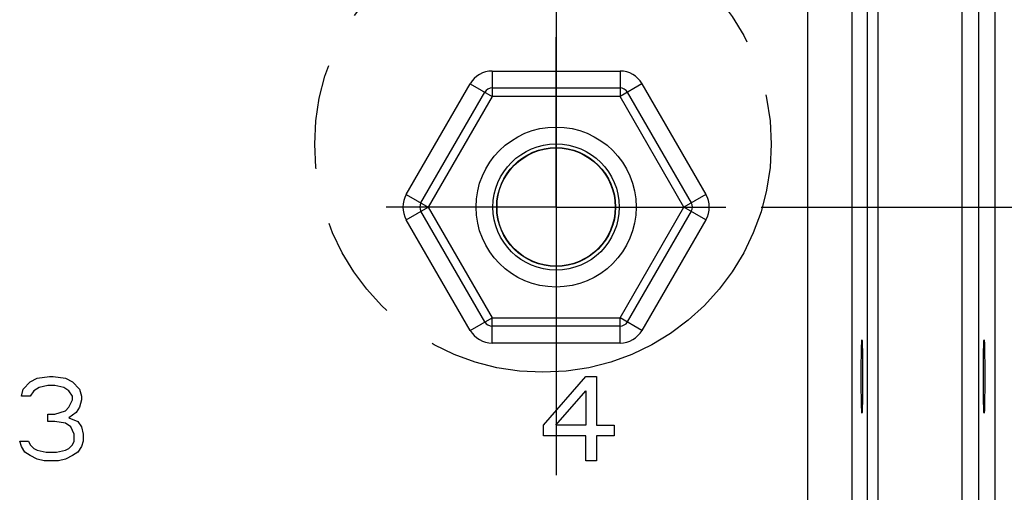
# Model space of a CAD drawing. Header units: inches. Extents: x 0 to 34, y 0 to 22.
# Tile 59 of 68: x 22.7 to 24.4, y 15.6 to 16.5. Entities that reach past the tile are written whole.
import ezdxf

# ---------------------------------------------------------------- set-up
doc = ezdxf.new("R2010")
doc.units = ezdxf.units.IN
doc.header["$LTSCALE"] = 1.87
doc.header["$MEASUREMENT"] = 0
doc.linetypes.add('CENTER', pattern=[0.6, 0.375, -0.075, 0.075, -0.075])
doc.linetypes.add('PHANTOM', pattern=[0.8, 0.45, -0.05, 0.1, -0.05, 0.1, -0.05])
doc.layers.get('0').update_dxf_attribs({"linetype": 'CONTINUOUS'})
for name, color, linetype in [('02___PRT_ALL_AXES', 7, 'CONTINUOUS'), ('03___PRT_ALL_CURVES', 7, 'CONTINUOUS'), ('DEFAULT_3', 7, 'PHANTOM'), ('DIMENSIONS', 7, 'CONTINUOUS')]:
    doc.layers.add(name, color=color, linetype=linetype)
doc.styles.get("Standard").update_dxf_attribs({"font": 'txt', "width": 0.8})
doc.dimstyles.new('DIMSTYLE_1', dxfattribs={"dimtxt": 0.125, "dimasz": 0.18, "dimexe": 0.18, "dimexo": 0.0625, "dimgap": 0.09, "dimtad": 0, "dimtih": 1, "dimtoh": 1, "dimzin": 4, "dimdsep": 46, "dimtxsty": 'STANDARD', "dimblk": '_FILLED', "dimblk1": '_FILLED', "dimblk2": '_FILLED', "dimcen": 0.09, "dimadec": 0, "dimazin": 0, "dimtp": 0.01, "dimtm": 0.01, "dimtfac": 1, "dimtofl": 0, "dimtmove": 0, "dimatfit": 3, "dimldrblk": '_FILLED', "dimfxl": 1, "dimtolj": 1, "dimtzin": 4, "dimarcsym": 0})

# ---------------------------------------------------------------- blocks, each defined once
blk = doc.blocks.new('_FILLED')
at = {"color": 0, "linetype": 'BYBLOCK'}
blk.add_solid([(0, 0), (-1, 0.1736), (-1, -0.1736)], dxfattribs=at)
blk = doc.blocks.new('*D13')
at = {"layer": 'DIMENSIONS', "color": 2, "linetype": 'CONTINUOUS'}
for p, q in [((24.0104, 16.1467), (25.9366, 16.1467)), ((25.8116, 16.1467), (25.8116, 15.5917)), ((25.8116, 14.1114), (25.8116, 15.3417)), ((24.3589, 14.1114), (25.9366, 14.1114))]:
    blk.add_line(p, q, dxfattribs=at)
at = {"layer": 'DIMENSIONS', "color": 2, "linetype": 'CONTINUOUS', "xscale": 0.18, "yscale": 0.18, "zscale": 0.18}
for p, rotation in [((25.8116, 16.1467), 90), ((25.8116, 14.1114), 270)]:
    blk.add_blockref('_FILLED', p, dxfattribs=dict(at, rotation=rotation))
at = {"layer": 'DIMENSIONS', "color": 2, "linetype": 'CONTINUOUS', "insert": (25.8116, 15.5292), "char_height": 0.125, "width": 1.325, "attachment_point": 2, "line_spacing_factor": 0.9}
blk.add_mtext('2.035{\\Ftxt.shx;\\W1.000000;\\H0.125000; }[51.69]', dxfattribs=at)

msp = doc.modelspace()

# ---------------------------------------------------------------- linework, layer by layer
at = {"color": 7, "linetype": 'CONTINUOUS'}
for p, q in [((24.3665, 17.4799), (24.3665, 14.2114)), ((24.3964, 17.4799), (24.3964, 14.2114)), ((24.4254, 17.4654), (24.4254, 14.2259)), ((24.0933, 14.2843), (24.0933, 17.407)), ((24.1991, 14.3345), (24.1991, 17.3569)), ((24.2181, 14.3345), (24.2181, 17.3569)), ((24.1713, 17.329), (24.1713, 14.3623)), ((23.533, 16.3882), (23.7599, 16.3882)), ((23.533, 16.3882), (23.533, 16.3432)), ((23.7599, 16.3882), (23.7599, 16.3432)), ((23.3805, 16.1692), (23.494, 16.3657)), ((23.494, 16.3657), (23.533, 16.3432)), ((23.533, 16.3582), (23.7599, 16.3582)), ((23.7988, 16.3657), (23.7599, 16.3432)), ((23.7988, 16.3657), (23.9123, 16.1692)), ((23.4065, 16.1542), (23.52, 16.3507)), ((23.533, 16.3432), (23.4195, 16.1467)), ((23.7599, 16.3432), (23.533, 16.3432)), ((23.8733, 16.1467), (23.7599, 16.3432)), ((23.7728, 16.3507), (23.8863, 16.1542)), ((23.3805, 16.1692), (23.4195, 16.1467)), ((23.9123, 16.1692), (23.8733, 16.1467)), ((23.3805, 16.1242), (23.4195, 16.1467)), ((23.52, 15.9427), (23.4065, 16.1392)), ((23.4195, 16.1467), (23.533, 15.9502)), ((23.7599, 15.9502), (23.8733, 16.1467)), ((23.8863, 16.1392), (23.7728, 15.9427)), ((23.9123, 16.1242), (23.8733, 16.1467)), ((23.494, 15.9277), (23.3805, 16.1242)), ((23.9123, 16.1242), (23.7988, 15.9277)), ((23.494, 15.9277), (23.533, 15.9502)), ((23.533, 15.9502), (23.7599, 15.9502)), ((23.533, 15.9052), (23.533, 15.9502)), ((23.7988, 15.9277), (23.7599, 15.9502)), ((23.7599, 15.9052), (23.7599, 15.9502)), ((23.7599, 15.9352), (23.533, 15.9352)), ((23.7599, 15.9052), (23.533, 15.9052))]:
    msp.add_line(p, q, dxfattribs=at)
for radius in [0.1421, 0.1121, 0.1055, 0.1055]:
    msp.add_circle((23.6464, 16.1467), radius, dxfattribs=at)
for centre, radius, start, end in [((23.533, 16.3432), 0.045, 90, 150), ((23.7599, 16.3432), 0.045, 30, 90), ((23.533, 16.3432), 0.015, 90, 150), ((23.7599, 16.3432), 0.015, 30, 90), ((23.4195, 16.1467), 0.045, 150, 210), ((23.8733, 16.1467), 0.045, 330, 30), ((23.4195, 16.1467), 0.015, 150, 210), ((23.8733, 16.1467), 0.015, 330, 30), ((23.533, 15.9502), 0.015, 210, 270), ((23.7599, 15.9502), 0.015, 270, 330), ((23.533, 15.9502), 0.045, 210, 270), ((23.7599, 15.9502), 0.045, 270, 330)]:
    msp.add_arc(centre, radius, start, end, dxfattribs=at)
for centre in [(24.1892, 15.8457), (24.4061, 15.8457)]:
    msp.add_ellipse(centre, major_axis=(0, 0.065), ratio=0.017455, dxfattribs=at)
at = {"layer": '02___PRT_ALL_AXES', "color": 7, "linetype": 'CENTER'}
for q in [(23.6464, 16.4482), (23.3449, 16.1467), (23.9479, 16.1467), (23.6464, 15.8452)]:
    msp.add_line((23.6464, 16.1467), q, dxfattribs=at)
at = {"layer": '02___PRT_ALL_AXES', "color": 7, "linetype": 'CONTINUOUS'}
msp.add_circle((23.6464, 16.1467), 0.1049, dxfattribs=at)
at = {"layer": '03___PRT_ALL_CURVES', "color": 40, "linetype": 'CONTINUOUS'}
for p, q in [((22.7005, 15.8233), (22.713, 15.8361)), ((22.713, 15.8361), (22.7255, 15.8425)), ((22.7255, 15.8425), (22.7474, 15.8457)), ((22.7474, 15.8457), (22.7537, 15.8457)), ((22.7537, 15.8457), (22.7755, 15.8425)), ((22.7755, 15.8425), (22.788, 15.8361)), ((22.788, 15.8361), (22.8005, 15.8233)), ((23.6243, 15.7595), (23.6993, 15.8457)), ((23.6993, 15.8457), (23.718, 15.8457)), ((23.718, 15.8457), (23.718, 15.7595)), ((22.6974, 15.8106), (22.7005, 15.8233)), ((22.7193, 15.8201), (22.713, 15.8106)), ((22.7287, 15.8265), (22.7193, 15.8201)), ((22.7443, 15.8297), (22.7287, 15.8265)), ((22.7568, 15.8297), (22.7443, 15.8297)), ((22.7724, 15.8265), (22.7568, 15.8297)), ((22.7818, 15.8201), (22.7724, 15.8265)), ((22.788, 15.8106), (22.7818, 15.8201)), ((22.8005, 15.8233), (22.8037, 15.8106)), ((23.6462, 15.7595), (23.6993, 15.8201)), ((23.6993, 15.8201), (23.6993, 15.7595)), ((22.713, 15.8106), (22.6974, 15.8106)), ((22.7818, 15.7914), (22.788, 15.8042)), ((22.788, 15.8042), (22.788, 15.8106)), ((22.8037, 15.8042), (22.8005, 15.7914)), ((22.8037, 15.8106), (22.8037, 15.8042)), ((22.7568, 15.7786), (22.7755, 15.785)), ((22.7755, 15.785), (22.7818, 15.7914)), ((22.7943, 15.7818), (22.7818, 15.7723)), ((22.8005, 15.7914), (22.7943, 15.7818)), ((22.7443, 15.7786), (22.7568, 15.7786)), ((22.7443, 15.7659), (22.7443, 15.7786)), ((22.7568, 15.7659), (22.7443, 15.7659)), ((22.7755, 15.7627), (22.7568, 15.7659)), ((22.7818, 15.7723), (22.7974, 15.7659)), ((22.7974, 15.7659), (22.8037, 15.7563)), ((22.7849, 15.7563), (22.7755, 15.7627)), ((22.7912, 15.7435), (22.7849, 15.7563)), ((22.8037, 15.7563), (22.8068, 15.7435)), ((23.6243, 15.7403), (23.6243, 15.7595)), ((23.6993, 15.7595), (23.6462, 15.7595)), ((23.718, 15.7595), (23.7493, 15.7595)), ((23.7493, 15.7595), (23.7493, 15.7403)), ((22.6943, 15.7308), (22.7099, 15.7308)), ((22.6974, 15.7212), (22.6943, 15.7308)), ((22.7099, 15.7308), (22.713, 15.7244)), ((22.788, 15.7244), (22.7912, 15.7308)), ((22.7912, 15.7308), (22.7912, 15.7435)), ((22.8068, 15.7308), (22.8037, 15.7212)), ((22.8068, 15.7435), (22.8068, 15.7308)), ((23.6993, 15.7403), (23.6243, 15.7403)), ((23.6993, 15.6957), (23.6993, 15.7403)), ((23.7493, 15.7403), (23.718, 15.7403)), ((23.718, 15.7403), (23.718, 15.6957)), ((22.7037, 15.7116), (22.6974, 15.7212)), ((22.713, 15.7052), (22.7037, 15.7116)), ((22.713, 15.7244), (22.7193, 15.718)), ((22.7193, 15.718), (22.7255, 15.7148)), ((22.7255, 15.7148), (22.7412, 15.7116)), ((22.7412, 15.7116), (22.7599, 15.7116)), ((22.7599, 15.7116), (22.7755, 15.7148)), ((22.7755, 15.7148), (22.7818, 15.718)), ((22.7818, 15.718), (22.788, 15.7244)), ((22.7974, 15.7116), (22.788, 15.7052)), ((22.8037, 15.7212), (22.7974, 15.7116)), ((22.7255, 15.6989), (22.713, 15.7052)), ((22.738, 15.6957), (22.7255, 15.6989)), ((22.763, 15.6957), (22.738, 15.6957)), ((22.7755, 15.6989), (22.763, 15.6957)), ((22.788, 15.7052), (22.7755, 15.6989)), ((23.718, 15.6957), (23.6993, 15.6957))]:
    msp.add_line(p, q, dxfattribs=at)
at = {"layer": 'DEFAULT_3', "color": 7, "linetype": 'PHANTOM'}
msp.add_line((23.6464, 19.8302), (23.6464, 11.5605), dxfattribs=at)
at = {"layer": 'DEFAULT_3', "color": 2, "linetype": 'PHANTOM'}
msp.add_circle((23.6231, 16.2584), 0.4052, dxfattribs=at)

# ---------------------------------------------------------------- dimensions: what is measured, and where the dimension line sits
at = {"layer": 'DIMENSIONS', "color": 2, "linetype": 'CONTINUOUS'}
dim = msp.add_linear_dim(base=(25.8116, 16.1467), p1=(24.3589, 14.1114), p2=(24.0104, 16.1467), angle=90, dimstyle='DIMSTYLE_1', dxfattribs=at)
dim.commit()
dim.dimension.update_dxf_attribs({"geometry": '*D13', "text_midpoint": (25.6616, 15.4667), "dimtype": 160})

doc.saveas('drawing.dxf')
